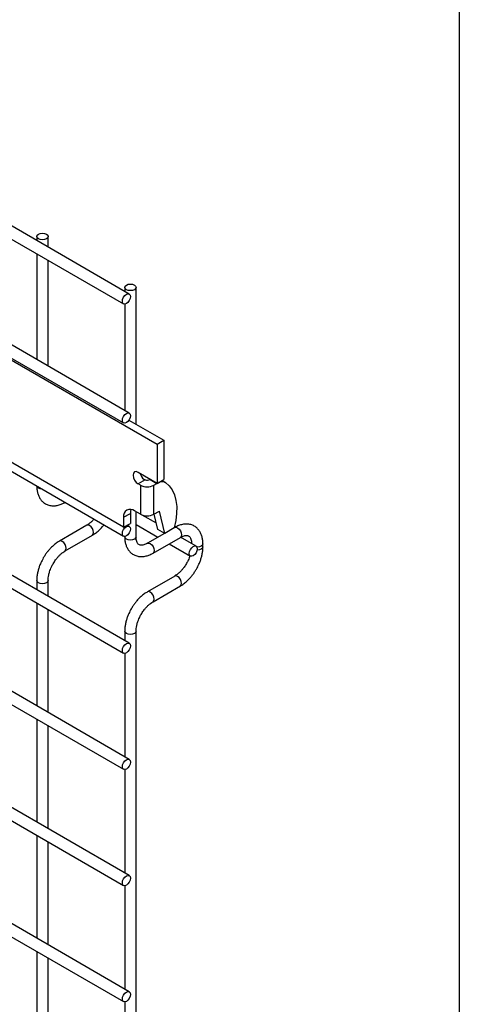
# Model space of a CAD drawing. Header units: inches. Extents: x 0.2 to 10.8, y 0.2 to 8.2.
# Tile 13 of 14: x 10.188 to 10.75, y 6.298 to 7.557. Entities that reach past the tile are written whole.
import ezdxf

# ---------------------------------------------------------------- set-up
doc = ezdxf.new("R2010")
doc.units = ezdxf.units.IN
doc.header["$MEASUREMENT"] = 0
doc.layers.add('TEXT', color=140, linetype='Continuous', lineweight=25)

msp = doc.modelspace()

# ---------------------------------------------------------------- linework, layer by layer
for p, q in [((10.32772, 7.20584), (9.30498, 7.79625)), ((9.29771, 7.78365), (10.32044, 7.19324)), ((10.32772, 7.05366), (9.30498, 7.64407)), ((9.29771, 7.63148), (10.32044, 7.04107)), ((9.29771, 7.48673), (10.32044, 6.89631)), ((10.32772, 6.75938), (9.30498, 7.34979)), ((9.29771, 7.33719), (10.32044, 6.74678)), ((10.20946, 7.27932), (10.20946, 7.27411)), ((10.224, 7.26571), (10.224, 7.27932)), ((10.20946, 7.25731), (10.20946, 7.12193)), ((10.224, 7.11354), (10.224, 7.24891)), ((10.32195, 7.21438), (10.32195, 7.20916)), ((10.3365, 7.03955), (10.3365, 7.21438)), ((10.32772, 6.61092), (9.30498, 7.20133)), ((9.29771, 7.18873), (10.32044, 6.59832)), ((10.32195, 7.1929), (10.32195, 7.05699)), ((10.17077, 7.12527), (10.36361, 7.01395)), ((10.32772, 6.46245), (9.30498, 7.05287)), ((9.29771, 7.04027), (10.32044, 6.44986)), ((10.32742, 7.04478), (10.37223, 7.01892)), ((10.36361, 7.01395), (10.37223, 7.01892)), ((10.36361, 7.01395), (10.36361, 6.96384)), ((10.37223, 7.01892), (10.37223, 6.96881)), ((10.32061, 6.90775), (10.17077, 6.99426)), ((10.36361, 6.96384), (10.33919, 6.97794)), ((10.34806, 6.96822), (10.33919, 6.96309)), ((10.34201, 6.96146), (10.33919, 6.96309)), ((10.34201, 6.96146), (10.34201, 6.92435)), ((10.35487, 6.96888), (10.35453, 6.96871)), ((10.35453, 6.96871), (10.36316, 6.96373)), ((10.35924, 6.96146), (10.36316, 6.96373)), ((10.35924, 6.92435), (10.35924, 6.96146)), ((10.36316, 6.96373), (10.36349, 6.96391)), ((10.36361, 6.96384), (10.37223, 6.96881)), ((10.36994, 6.96749), (10.37434, 6.96496)), ((10.32061, 6.92052), (10.32922, 6.92549)), ((10.32922, 6.92549), (10.32922, 6.91273)), ((10.34201, 6.92435), (10.33462, 6.92861)), ((10.3365, 6.89563), (10.3365, 6.92753)), ((10.36264, 6.91277), (10.3445, 6.92324)), ((10.35924, 6.92435), (10.36638, 6.92847)), ((10.36451, 6.90482), (10.35983, 6.92468)), ((10.37312, 6.89985), (10.36638, 6.92847)), ((10.27339, 6.91023), (10.23848, 6.89008)), ((10.32061, 6.92052), (10.32061, 6.90775)), ((10.32061, 6.90775), (10.32922, 6.91273)), ((10.32772, 6.90891), (10.32517, 6.91038)), ((10.3365, 6.91107), (10.36435, 6.89499)), ((10.32772, 6.31399), (9.30498, 6.9044)), ((10.24576, 6.87748), (10.28066, 6.89763)), ((10.37294, 6.89995), (10.35098, 6.88727)), ((10.37312, 6.89985), (10.36451, 6.90482)), ((10.38534, 6.9069), (10.37312, 6.89985)), ((10.38588, 6.90742), (10.3854, 6.90714)), ((9.29771, 6.89181), (10.32044, 6.3014)), ((10.32195, 6.89598), (10.32195, 6.89563)), ((10.35825, 6.87467), (10.39316, 6.89482)), ((10.3789, 6.88659), (10.406, 6.87094)), ((10.41328, 6.88354), (10.39348, 6.89497)), ((10.42206, 6.88275), (10.42206, 6.88653)), ((10.20946, 6.8398), (10.20946, 6.82765)), ((10.224, 6.81925), (10.224, 6.8398)), ((10.38588, 6.84529), (10.35098, 6.82514)), ((10.35825, 6.81254), (10.39316, 6.83269)), ((10.20946, 6.81085), (10.20946, 6.67919)), ((10.224, 6.67079), (10.224, 6.80246)), ((10.32195, 6.77486), (10.32195, 6.76271)), ((10.3365, 4.96192), (10.3365, 6.77486)), ((10.32195, 6.74645), (10.32195, 6.61425)), ((10.20946, 6.66239), (10.20946, 6.53073)), ((10.224, 6.52233), (10.224, 6.654)), ((10.32195, 6.59798), (10.32195, 6.46578)), ((10.20946, 6.51393), (10.20946, 6.38226)), ((10.224, 6.37387), (10.224, 6.50553)), ((10.32195, 6.44952), (10.32195, 6.31732)), ((10.20946, 6.36547), (10.20946, 6.2338)), ((10.224, 6.2254), (10.224, 6.35707)), ((10.32195, 6.30106), (10.32195, 6.16886))]:
    msp.add_line(p, q)
at = {"flags": 128}
for points in [[(10.22187, 7.28229), (10.22345, 7.28093), (10.224, 7.27932), (10.22345, 7.27772), (10.22187, 7.27635), (10.21951, 7.27544), (10.21673, 7.27512), (10.21395, 7.27544), (10.21159, 7.27635), (10.21001, 7.27772), (10.20946, 7.27932), (10.21001, 7.28093), (10.21159, 7.28229), (10.21395, 7.2832), (10.21673, 7.28352), (10.21951, 7.2832), (10.22187, 7.28229)], [(10.33437, 7.21735), (10.33594, 7.21599), (10.3365, 7.21438), (10.33594, 7.21278), (10.33437, 7.21141), (10.33201, 7.2105), (10.32922, 7.21018), (10.32644, 7.2105), (10.32408, 7.21141), (10.3225, 7.21278), (10.32195, 7.21438), (10.3225, 7.21599), (10.32408, 7.21735), (10.32644, 7.21826), (10.32922, 7.21858), (10.33201, 7.21826), (10.33437, 7.21735)], [(10.32922, 7.20251), (10.32883, 7.20001), (10.32772, 7.19744), (10.32605, 7.19519), (10.32408, 7.1936), (10.32211, 7.19291), (10.32044, 7.19324), (10.31933, 7.19452), (10.31894, 7.19657), (10.31933, 7.19907), (10.32044, 7.20164), (10.32211, 7.20389), (10.32408, 7.20548), (10.32605, 7.20616), (10.32772, 7.20584), (10.32883, 7.20455), (10.32922, 7.20251)], [(10.32922, 7.05033), (10.32883, 7.04783), (10.32772, 7.04526), (10.32605, 7.04301), (10.32408, 7.04143), (10.32211, 7.04074), (10.32044, 7.04107), (10.31933, 7.04235), (10.31894, 7.04439), (10.31933, 7.04689), (10.32044, 7.04946), (10.32211, 7.05171), (10.32408, 7.0533), (10.32605, 7.05399), (10.32772, 7.05366), (10.32883, 7.05238), (10.32922, 7.05033)], [(10.33919, 6.97794), (10.33673, 6.9788), (10.33464, 6.97839), (10.33325, 6.97679), (10.33276, 6.97423), (10.33325, 6.97111), (10.33464, 6.96789), (10.33673, 6.96508), (10.33919, 6.96309)], [(10.21159, 6.95761), (10.21001, 6.95897), (10.20946, 6.96038)], [(10.37434, 6.96496), (10.37893, 6.96083), (10.3827, 6.95558), (10.38558, 6.9493), (10.3875, 6.9421), (10.38845, 6.93411), (10.3884, 6.92547), (10.38736, 6.91635), (10.38534, 6.9069)], [(10.21639, 6.95638), (10.21395, 6.9567), (10.21159, 6.95761)], [(10.33001, 6.93038), (10.32949, 6.9285), (10.32922, 6.92549)], [(10.28217, 6.90096), (10.28178, 6.90346), (10.28066, 6.90603), (10.27899, 6.90828), (10.27703, 6.90987), (10.27506, 6.91055), (10.27339, 6.91023)], [(10.28066, 6.89763), (10.28066, 6.89763), (10.28178, 6.89892), (10.28217, 6.90096)], [(10.32922, 6.90558), (10.32883, 6.90308), (10.32772, 6.90051), (10.32605, 6.89826), (10.32408, 6.89667), (10.32211, 6.89599), (10.32044, 6.89631), (10.31933, 6.8976), (10.31894, 6.89964), (10.31933, 6.90214), (10.32044, 6.90471), (10.32211, 6.90696), (10.32408, 6.90855), (10.32605, 6.90924), (10.32772, 6.90891), (10.32883, 6.90763), (10.32922, 6.90558)], [(10.38588, 6.90742), (10.38755, 6.90774), (10.38952, 6.90706)], [(10.38952, 6.90706), (10.39149, 6.90547), (10.39316, 6.90322), (10.39427, 6.90065), (10.39466, 6.89815), (10.39427, 6.89611), (10.39316, 6.89482), (10.39316, 6.89482)], [(10.24212, 6.88972), (10.24015, 6.8904), (10.23848, 6.89008), (10.23846, 6.89007)], [(10.24574, 6.87747), (10.24576, 6.87748), (10.24687, 6.87877), (10.24726, 6.88081), (10.24687, 6.88331), (10.24576, 6.88588), (10.24409, 6.88813), (10.24212, 6.88972)], [(10.32408, 6.89267), (10.3225, 6.89403), (10.32195, 6.89563)], [(10.3365, 6.89563), (10.33594, 6.89403), (10.33437, 6.89267), (10.33201, 6.89176), (10.32922, 6.89144), (10.32644, 6.89176), (10.32408, 6.89267)], [(10.351, 6.88728), (10.35265, 6.88759), (10.35461, 6.88691)], [(10.35461, 6.88691), (10.35658, 6.88532), (10.35825, 6.88307), (10.35937, 6.8805), (10.35976, 6.878), (10.35937, 6.87596), (10.35828, 6.87469)], [(10.42206, 6.88651), (10.4215, 6.88493), (10.41993, 6.88356), (10.41757, 6.88265), (10.41478, 6.88233), (10.41435, 6.88234)], [(10.41478, 6.88021), (10.41439, 6.87771), (10.41328, 6.87514), (10.41161, 6.87289), (10.40964, 6.8713), (10.40767, 6.87062), (10.406, 6.87094), (10.40489, 6.87222), (10.4045, 6.87427), (10.40489, 6.87677), (10.406, 6.87934), (10.40767, 6.88159), (10.40964, 6.88318), (10.41161, 6.88386), (10.41328, 6.88354), (10.41439, 6.88225), (10.41478, 6.88021)], [(10.42206, 6.88273), (10.4215, 6.88114), (10.41993, 6.87978), (10.41757, 6.87887), (10.41478, 6.87855), (10.4146, 6.87855)], [(10.224, 6.83982), (10.224, 6.8398), (10.22345, 6.8382), (10.22187, 6.83683), (10.21951, 6.83592), (10.21673, 6.8356), (10.21395, 6.83592), (10.21159, 6.83683), (10.21001, 6.8382), (10.20946, 6.8398), (10.20946, 6.83982)], [(10.39466, 6.83602), (10.39427, 6.83852), (10.39316, 6.84109), (10.39149, 6.84334), (10.38952, 6.84493), (10.38755, 6.84561), (10.38588, 6.84529)], [(10.39316, 6.83269), (10.39316, 6.83269), (10.39427, 6.83397), (10.39466, 6.83602)], [(10.35461, 6.82478), (10.35265, 6.82546), (10.35098, 6.82514), (10.35096, 6.82513)], [(10.35824, 6.81253), (10.35825, 6.81254), (10.35937, 6.81382), (10.35976, 6.81587), (10.35937, 6.81837), (10.35825, 6.82094), (10.35658, 6.82319), (10.35461, 6.82478)], [(10.3365, 6.77487), (10.3365, 6.77486), (10.33594, 6.77325), (10.33437, 6.77189), (10.33201, 6.77098), (10.32922, 6.77066), (10.32644, 6.77098), (10.32408, 6.77189), (10.3225, 6.77325), (10.32195, 6.77486), (10.32195, 6.77488)], [(10.32922, 6.75605), (10.32883, 6.75355), (10.32772, 6.75098), (10.32605, 6.74873), (10.32408, 6.74714), (10.32211, 6.74646), (10.32044, 6.74678), (10.31933, 6.74807), (10.31894, 6.75011), (10.31933, 6.75261), (10.32044, 6.75518), (10.32211, 6.75743), (10.32408, 6.75902), (10.32605, 6.7597), (10.32772, 6.75938), (10.32883, 6.7581), (10.32922, 6.75605)], [(10.32922, 6.60759), (10.32883, 6.60509), (10.32772, 6.60252), (10.32605, 6.60027), (10.32408, 6.59868), (10.32211, 6.598), (10.32044, 6.59832), (10.31933, 6.5996), (10.31894, 6.60165), (10.31933, 6.60415), (10.32044, 6.60672), (10.32211, 6.60897), (10.32408, 6.61056), (10.32605, 6.61124), (10.32772, 6.61092), (10.32883, 6.60963), (10.32922, 6.60759)], [(10.32922, 6.45913), (10.32883, 6.45663), (10.32772, 6.45406), (10.32605, 6.45181), (10.32408, 6.45022), (10.32211, 6.44953), (10.32044, 6.44986), (10.31933, 6.45114), (10.31894, 6.45319), (10.31933, 6.45569), (10.32044, 6.45826), (10.32211, 6.46051), (10.32408, 6.46209), (10.32605, 6.46278), (10.32772, 6.46245), (10.32883, 6.46117), (10.32922, 6.45913)], [(10.32922, 6.31066), (10.32883, 6.30816), (10.32772, 6.30559), (10.32605, 6.30334), (10.32408, 6.30176), (10.32211, 6.30107), (10.32044, 6.3014), (10.31933, 6.30268), (10.31894, 6.30473), (10.31933, 6.30722), (10.32044, 6.30979), (10.32211, 6.31204), (10.32408, 6.31363), (10.32605, 6.31432), (10.32772, 6.31399), (10.32883, 6.31271), (10.32922, 6.31066)]]:
    msp.add_lwpolyline(points, dxfattribs=at)
for centre, radius, start, end in [((10.35624, 6.98038), 0.015, 195.15455, 228.63963), ((10.35063, 6.97809), 0.01872, 242.60967, 297.39033), ((10.3506, 6.97763), 0.00975, 254.89325, 293.76365), ((10.36997, 6.95559), 0.01033, 65.02423, 117.66493), ((10.32915, 6.92191), 0.00865, 50.79671, 189.21404), ((10.35063, 6.94097), 0.01872, 242.60967, 297.39033)]:
    msp.add_arc(centre, radius, start, end)
for points, knots in [([(10.20952, 6.9606), (10.20952, 6.95954), (10.20951, 6.95688), (10.21016, 6.95285), (10.21144, 6.94855), (10.21341, 6.94461), (10.21608, 6.94113), (10.21951, 6.93826), (10.22371, 6.93616), (10.22839, 6.93512), (10.23328, 6.93515), (10.23811, 6.93616), (10.2423, 6.93768), (10.24481, 6.93915), (10.24574, 6.9397)], [0, 0, 0, 0, 0.0543995, 0.1371727, 0.2209319, 0.3053076, 0.3903761, 0.4772087, 0.5681631, 0.6667502, 0.7577184, 0.8508237, 0.9442017, 1, 1, 1, 1]), ([(10.28264, 6.91814), (10.28233, 6.91777), (10.28122, 6.91645), (10.27913, 6.91443), (10.27646, 6.91222), (10.27449, 6.91082), (10.27351, 6.91032), (10.2734, 6.91026)], [0, 0, 0, 0, 0.1063778, 0.3809719, 0.668987, 0.9619448, 1, 1, 1, 1]), ([(10.28065, 6.89772), (10.28131, 6.89808), (10.28346, 6.89925), (10.28684, 6.90185), (10.29064, 6.90528), (10.29347, 6.90828), (10.29496, 6.91016), (10.29543, 6.91075)], [0, 0, 0, 0, 0.12332, 0.4000481, 0.657251, 0.892098, 1, 1, 1, 1]), ([(10.422, 6.88651), (10.42199, 6.88758), (10.42199, 6.89026), (10.42133, 6.8943), (10.42005, 6.89859), (10.41807, 6.90251), (10.41539, 6.90597), (10.41195, 6.90883), (10.40774, 6.9109), (10.40305, 6.91191), (10.39816, 6.91185), (10.39334, 6.91081), (10.38921, 6.90929), (10.38677, 6.90785), (10.3859, 6.90733)], [0, 0, 0, 0, 0.0555917, 0.1385273, 0.2224467, 0.3069802, 0.3922177, 0.479262, 0.5705133, 0.6695129, 0.7607256, 0.8540506, 0.947574, 1, 1, 1, 1]), ([(10.39315, 6.8948), (10.39392, 6.89522), (10.39559, 6.89614), (10.39793, 6.89693), (10.40008, 6.89733), (10.40189, 6.89728), (10.40341, 6.89686), (10.40458, 6.8961), (10.40573, 6.89469), (10.40668, 6.89271), (10.40729, 6.89002), (10.40758, 6.88789), (10.4075, 6.8866), (10.4075, 6.88653)], [0, 0, 0, 0, 0.07634055, 0.16464655, 0.25448909, 0.34847213, 0.45357193, 0.58969714, 0.6956808, 0.79664309, 0.89592581, 0.99424695, 1, 1, 1, 1]), ([(10.2385, 6.88999), (10.23789, 6.88967), (10.23579, 6.88854), (10.23244, 6.88597), (10.22859, 6.88254), (10.2254, 6.87913), (10.22265, 6.87573), (10.22018, 6.8723), (10.21864, 6.86976), (10.21787, 6.86846)], [0, 0, 0, 0, 0.0760538, 0.2630206, 0.4373521, 0.5977863, 0.7196031, 0.8574438, 1, 1, 1, 1]), ([(10.32201, 6.89566), (10.32201, 6.8946), (10.32201, 6.89194), (10.32266, 6.88791), (10.32393, 6.88361), (10.3259, 6.87967), (10.32858, 6.87619), (10.332, 6.87332), (10.3362, 6.87122), (10.34088, 6.87018), (10.34577, 6.87021), (10.3506, 6.87121), (10.3548, 6.87274), (10.3573, 6.87421), (10.35824, 6.87476)], [0, 0, 0, 0, 0.0543995, 0.1371727, 0.2209319, 0.3053076, 0.3903761, 0.4772087, 0.5681631, 0.6667502, 0.7577184, 0.8508237, 0.9442017, 1, 1, 1, 1]), ([(10.35099, 6.8873), (10.35022, 6.88688), (10.34855, 6.88596), (10.34622, 6.88516), (10.34404, 6.88475), (10.34221, 6.88479), (10.34068, 6.88521), (10.33948, 6.88597), (10.33833, 6.88735), (10.33736, 6.88932), (10.33673, 6.892), (10.33643, 6.89417), (10.33651, 6.89552), (10.33652, 6.89565)], [0, 0, 0, 0, 0.0749982, 0.1631233, 0.2527518, 0.3464171, 0.4509056, 0.5853878, 0.6918801, 0.7927636, 0.8918925, 0.9900701, 1, 1, 1, 1]), ([(10.23046, 6.86119), (10.23147, 6.86283), (10.23289, 6.86513), (10.23527, 6.86823), (10.23737, 6.87067), (10.23995, 6.87324), (10.24264, 6.87545), (10.24462, 6.87688), (10.24562, 6.87739), (10.24575, 6.87745)], [0, 0, 0, 0, 0.2331862, 0.328025, 0.4833317, 0.6413519, 0.8071191, 0.9757554, 1, 1, 1, 1]), ([(10.41368, 6.85421), (10.4148, 6.85627), (10.41636, 6.85917), (10.41822, 6.8636), (10.41958, 6.8674), (10.42083, 6.87192), (10.42167, 6.87656), (10.42208, 6.88022), (10.42201, 6.88223), (10.422, 6.88272)], [0, 0, 0, 0, 0.2216561, 0.3120309, 0.4609726, 0.6140177, 0.7767962, 0.9452253, 1, 1, 1, 1]), ([(10.21787, 6.86846), (10.21675, 6.8664), (10.21518, 6.8635), (10.21332, 6.85906), (10.21195, 6.85525), (10.2107, 6.85072), (10.20985, 6.84606), (10.20943, 6.84238), (10.2095, 6.84034), (10.20952, 6.83983)], [0, 0, 0, 0, 0.2211397, 0.3113024, 0.4598978, 0.6125922, 0.7749994, 0.9430444, 1, 1, 1, 1]), ([(10.22402, 6.83982), (10.22405, 6.84088), (10.2241, 6.8431), (10.22475, 6.84687), (10.22572, 6.85052), (10.22692, 6.8539), (10.22839, 6.85738), (10.2297, 6.85978), (10.23046, 6.86119)], [0, 0, 0, 0, 0.169323, 0.3523726, 0.5340519, 0.6675763, 0.8056351, 1, 1, 1, 1]), ([(10.40109, 6.86149), (10.40008, 6.85985), (10.39866, 6.85756), (10.3963, 6.85447), (10.3942, 6.85204), (10.39163, 6.84948), (10.38895, 6.84728), (10.38699, 6.84588), (10.386, 6.84537), (10.38589, 6.84532)], [0, 0, 0, 0, 0.2337823, 0.3288626, 0.4845514, 0.6429395, 0.809069, 0.9780495, 1, 1, 1, 1]), ([(10.40547, 6.87125), (10.40518, 6.87039), (10.40453, 6.8685), (10.40311, 6.8652), (10.40183, 6.86284), (10.40109, 6.86149)], [0, 0, 0, 0, 0.2615977, 0.5751096, 1, 1, 1, 1]), ([(10.39314, 6.83278), (10.3938, 6.83314), (10.39595, 6.8343), (10.39934, 6.83691), (10.40314, 6.84033), (10.40629, 6.84373), (10.40903, 6.84712), (10.41146, 6.85051), (10.41295, 6.85299), (10.41368, 6.85421)], [0, 0, 0, 0, 0.083305, 0.2702403, 0.4439859, 0.6026295, 0.7251796, 0.864959, 1, 1, 1, 1]), ([(10.35099, 6.82505), (10.35038, 6.82472), (10.34828, 6.8236), (10.34493, 6.82103), (10.34108, 6.8176), (10.3379, 6.81418), (10.33515, 6.81079), (10.33267, 6.80736), (10.33114, 6.80481), (10.33036, 6.80352)], [0, 0, 0, 0, 0.0760538, 0.2630206, 0.4373521, 0.5977863, 0.7196031, 0.8574438, 1, 1, 1, 1]), ([(10.34296, 6.79625), (10.34397, 6.79789), (10.34539, 6.80019), (10.34776, 6.80328), (10.34986, 6.80573), (10.35244, 6.8083), (10.35513, 6.81051), (10.35712, 6.81193), (10.35811, 6.81245), (10.35824, 6.81251)], [0, 0, 0, 0, 0.2331862, 0.328025, 0.4833317, 0.6413519, 0.8071191, 0.9757554, 1, 1, 1, 1]), ([(10.33036, 6.80352), (10.32924, 6.80146), (10.32767, 6.79856), (10.32581, 6.79412), (10.32444, 6.79031), (10.32319, 6.78578), (10.32234, 6.78112), (10.32193, 6.77743), (10.32199, 6.7754), (10.32201, 6.77488)], [0, 0, 0, 0, 0.2211397, 0.3113024, 0.4598978, 0.6125922, 0.7749994, 0.9430444, 1, 1, 1, 1]), ([(10.33652, 6.77488), (10.33654, 6.77594), (10.3366, 6.77815), (10.33724, 6.78193), (10.33821, 6.78558), (10.33941, 6.78896), (10.34088, 6.79244), (10.34219, 6.79484), (10.34296, 6.79625)], [0, 0, 0, 0, 0.169323, 0.3523726, 0.5340519, 0.6675763, 0.8056351, 1, 1, 1, 1])]:
    msp.add_open_spline(points, degree=3, knots=knots)
msp.add_open_spline([(10.34632, 6.96912), (10.34682, 6.9687), (10.34741, 6.96839), (10.34806, 6.96822)], degree=3)
at = {"layer": 'TEXT'}
msp.add_line((10.75, 8.25), (10.75, 0.25), dxfattribs=at)

doc.saveas('drawing.dxf')
